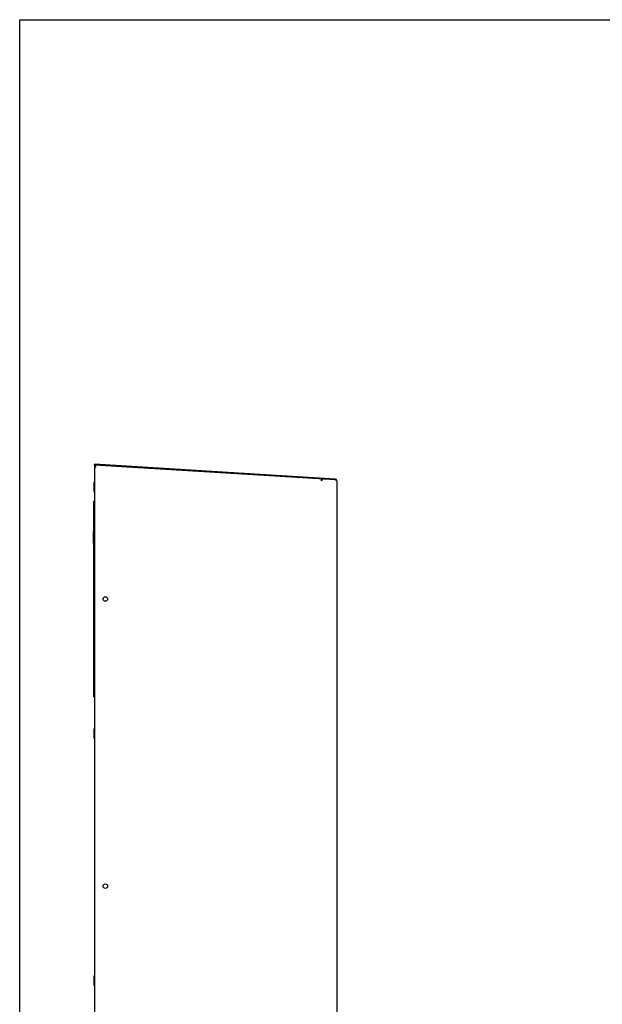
# Model space of a CAD drawing. Header units: inches. Extents: x 0 to 131, y 0 to 85.
# Tile 4 of 10: x 0 to 26, y 41 to 85. Entities that reach past the tile are written whole.
import ezdxf

# ---------------------------------------------------------------- set-up
doc = ezdxf.new("R2010")
doc.units = ezdxf.units.IN
doc.header["$LTSCALE"] = 7.192308
doc.header["$MEASUREMENT"] = 0
doc.layers.get('0').update_dxf_attribs({"linetype": 'CONTINUOUS'})

msp = doc.modelspace()

# ---------------------------------------------------------------- linework, layer by layer
at = {"color": 7, "linetype": 'Continuous'}
for p, q in [((0, 0), (0, 84.6154)), ((0, 84.6154), (130.7692, 84.6154)), ((3.2831, 65.069), (3.2855, 65.1082)), ((13.8391, 64.4233), (3.2831, 65.069)), ((3.2855, 65.0688), (3.2831, 65.0295)), ((13.8415, 64.4626), (3.2855, 65.1082)), ((3.2855, 64.9852), (3.2855, 19.9063)), ((3.2984, 65.0227), (3.3054, 65.0157)), ((3.3054, 65.0157), (3.3121, 65.0069)), ((3.3121, 65.0069), (3.3184, 64.9969)), ((3.3127, 65.0274), (3.3189, 65.008)), ((3.3146, 64.9871), (3.3249, 64.9875)), ((3.3189, 65.008), (3.3249, 64.9875)), ((3.3617, 65.0641), (3.3641, 65.1034)), ((13.2424, 64.3809), (13.2926, 64.4567)), ((13.2424, 64.3809), (13.247, 64.4562)), ((13.8569, 64.417), (13.8367, 64.4235)), ((13.8391, 64.4233), (13.8415, 64.4626)), ((13.9154, 64.384), (13.9154, 19.9063)), ((3.254, 64.3236), (3.254, 63.9142)), ((3.254, 64.3236), (3.2855, 64.3236)), ((3.254, 64.1189), (3.2855, 64.1189)), ((3.254, 63.9142), (3.2855, 63.9142)), ((3.2462, 54.9036), (3.2462, 63.4863)), ((3.2462, 63.4863), (3.2855, 63.4863)), ((3.2462, 63.0138), (3.2855, 63.0138)), ((3.2225, 62.1752), (3.2225, 61.6477)), ((3.2462, 62.1752), (3.2225, 62.1752)), ((3.2462, 61.6477), (3.2225, 61.6477)), ((3.2462, 55.376), (3.2855, 55.376)), ((3.2462, 54.9036), (3.2855, 54.9036)), ((3.254, 53.4968), (3.254, 53.0874)), ((3.254, 53.4968), (3.2855, 53.4968)), ((3.254, 53.2921), (3.2855, 53.2921)), ((3.254, 53.0874), (3.2855, 53.0874)), ((3.254, 42.6701), (3.254, 42.2606)), ((3.254, 42.6701), (3.2855, 42.6701)), ((3.254, 42.4653), (3.2855, 42.4653)), ((3.254, 42.2606), (3.2855, 42.2606))]:
    msp.add_line(p, q, dxfattribs=at)
for points in [[(3.2833, 65.0295), (3.291, 65.0275), (3.2984, 65.0227)], [(3.2855, 64.9852), (3.2869, 64.9856), (3.2908, 64.986), (3.297, 64.9864), (3.3051, 64.9867), (3.3146, 64.9871)], [(3.2857, 65.0688), (3.2928, 65.0656), (3.2997, 65.0572)], [(3.2997, 65.0572), (3.3063, 65.0442), (3.3127, 65.0274)], [(13.9154, 64.384), (13.9128, 64.3905), (13.905, 64.3971), (13.8924, 64.4037), (13.8759, 64.4104), (13.8569, 64.417)]]:
    msp.add_lwpolyline(points, dxfattribs=at)
for centre in [(3.758, 59.1976), (3.758, 46.5992)]:
    msp.add_circle(centre, 0.0984, dxfattribs=at)
for centre, radius, start, end in [((3.3224, 65.0665), 0.0394, 176.23008, 191.73931), ((3.3643, 64.9457), 0.0787, 130.62278, 148.76318), ((13.8367, 64.384), 0.0394, 55.20589, 86.5), ((13.8367, 64.384), 0.0787, 0, 86.5)]:
    msp.add_arc(centre, radius, start, end, dxfattribs=at)

doc.saveas('drawing.dxf')
